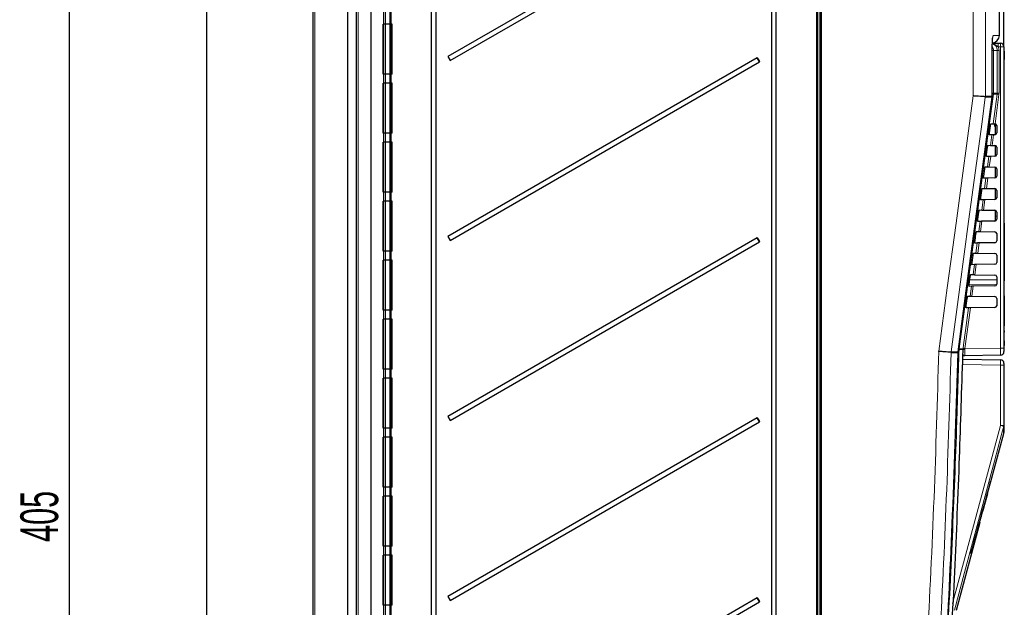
# Model space of a CAD drawing. Header units: millimetres. Extents: x 5 to 418, y 2 to 292.
# Tile 50 of 53: x 183 to 274, y 165 to 219. Entities that reach past the tile are written whole.
import ezdxf

# ---------------------------------------------------------------- set-up
doc = ezdxf.new("R2010")
doc.units = ezdxf.units.MM
doc.layers.add('SLD-0', color=7, linetype='Continuous')
doc.styles.add('SLDTEXTSTYLE1', font='TXT', dxfattribs={"width": 0.605})
doc.dimstyles.new('SLDDIMSTYLE1', dxfattribs={"dimtxt": 3.5, "dimasz": 3.302, "dimexe": 0, "dimexo": 0.0625, "dimgap": 0.875, "dimtad": 1, "dimlfac": 3, "dimrnd": 1e-09, "dimzin": 12, "dimdsep": 46, "dimtxsty": 'SLDTEXTSTYLE1', "dimsah": 1, "dimcen": 0.09, "dimadec": 0, "dimazin": 3, "dimtfac": 1, "dimtofl": 0, "dimtmove": 0, "dimatfit": 3, "dimfxl": 1, "dimfrac": 2, "dimtolj": 1, "dimtzin": 12, "dimarcsym": 0})

# ---------------------------------------------------------------- blocks, each defined once
blk = doc.blocks.new('_D_1')
at = {"layer": 'SLD-0', "color": 7}
for p, q in [((199.915, 242.454), (186.149, 242.454)), ((187.149, 242.454), (187.149, 107.454)), ((199.915, 107.454), (186.149, 107.454))]:
    blk.add_line(p, q, dxfattribs=at)
for points in [[(187.149, 242.454), (186.641, 239.152), (187.657, 239.152)], [(187.149, 107.454), (187.657, 110.756), (186.641, 110.756)]]:
    blk.add_solid(points, dxfattribs=at)
at = {"layer": 'SLD-0', "color": 7, "insert": (182.637, 170.943), "char_height": 3.5, "attachment_point": 1, "rotation": 90, "style": 'SLDTEXTSTYLE1'}
blk.add_mtext('405', dxfattribs=at)
blk = doc.blocks.new('_D_3')
at = {"layer": 'SLD-0', "color": 7}
for p, q in [((213.748, 251.287), (213.748, 260.268)), ((273.715, 216.787), (273.715, 260.268)), ((213.748, 259.268), (273.715, 259.268))]:
    blk.add_line(p, q, dxfattribs=at)
for points in [[(213.748, 259.268), (217.05, 258.76), (217.05, 259.776)], [(273.715, 259.268), (270.413, 259.776), (270.413, 258.76)]]:
    blk.add_solid(points, dxfattribs=at)
at = {"layer": 'SLD-0', "color": 7, "insert": (237.716, 263.78), "char_height": 3.5, "attachment_point": 1, "style": 'SLDTEXTSTYLE1'}
blk.add_mtext('179,9', dxfattribs=at)
blk = doc.blocks.new('_D_4')
at = {"layer": 'SLD-0', "color": 7}
for p, q in [((199.915, 242.454), (199.915, 273.954)), ((273.715, 216.787), (273.715, 273.954)), ((199.915, 272.954), (273.715, 272.954))]:
    blk.add_line(p, q, dxfattribs=at)
for centre, start, end in [((236.17, 275.639), 153.43495, 206.56505), ((237.459, 275.639), 333.43495, 26.56505)]:
    blk.add_arc(centre, 6.006, start, end, dxfattribs=at)
for points in [[(199.915, 272.954), (203.217, 272.446), (203.217, 273.462)], [(273.715, 272.954), (270.413, 273.462), (270.413, 272.446)]]:
    blk.add_solid(points, dxfattribs=at)
at = {"layer": 'SLD-0', "color": 7, "insert": (230.799, 277.465), "char_height": 3.5, "attachment_point": 1, "style": 'SLDTEXTSTYLE1'}
blk.add_mtext('221,4', dxfattribs=at)

msp = doc.modelspace()

# ---------------------------------------------------------------- linework, layer by layer
at = {"color": 7, "linetype": 'Continuous', "lineweight": 25}
for p, q in [((213.7478, 81.287), (213.7478, 251.287)), ((215.0812, 251.287), (215.0812, 81.287)), ((216.4145, 251.287), (216.4145, 81.287)), ((212.9145, 244.9536), (212.9145, 87.6203)), ((216.9145, 88.773), (216.9145, 244.286)), ((256.7478, 112.3991), (256.7478, 243.8134)), ((273.2903, 217.831), (273.2903, 243.5405)), ((209.7478, 108.4536), (209.7478, 243.1203)), ((199.9145, 128.287), (199.9145, 242.4536)), ((256.4145, 239.4525), (256.4145, 112.6912)), ((220.6896, 237.9203), (220.6896, 92.287)), ((221.1305, 92.287), (221.1305, 237.9203)), ((252.1896, 237.9203), (252.1896, 113.0536)), ((252.6305, 113.0536), (252.6305, 237.9203)), ((250.8732, 232.4321), (222.2303, 215.8952)), ((222.4469, 215.5199), (251.0898, 232.0569)), ((273.1878, 217.1203), (273.3812, 217.1203)), ((272.6284, 216.4868), (272.6297, 216.4868)), ((272.6297, 212.2102), (272.6297, 216.4868)), ((273.7145, 216.787), (273.7145, 188.8975)), ((273.7478, 216.3857), (273.7145, 216.3857)), ((273.7478, 216.3857), (273.7478, 216.019)), ((222.2303, 215.8952), (222.4469, 215.5199)), ((250.8732, 215.7655), (222.2303, 199.2285)), ((222.4469, 198.8532), (251.0898, 215.3902)), ((251.0898, 215.3902), (250.8732, 215.7655)), ((273.7478, 216.019), (273.7145, 216.019)), ((273.7478, 215.9857), (273.7145, 215.9857)), ((273.7478, 215.619), (273.7145, 215.619)), ((273.7478, 215.6174), (273.7145, 215.6174)), ((273.7478, 215.6128), (273.7145, 215.6128)), ((273.7478, 215.9857), (273.7478, 216.019)), ((273.7478, 215.9857), (273.7478, 215.619)), ((272.3769, 208.8203), (272.4663, 209.487)), ((272.4987, 209.6632), (272.7252, 209.6593)), ((272.8395, 209.448), (272.9145, 209.448)), ((272.8478, 209.6571), (272.8478, 209.6205)), ((272.8478, 209.6205), (272.8478, 209.5842)), ((272.8478, 209.6205), (272.9145, 209.6205)), ((272.8478, 209.5842), (272.9145, 209.5842)), ((272.8478, 209.5842), (272.8478, 209.5586)), ((272.8478, 209.5586), (272.9145, 209.5586)), ((272.8478, 209.4507), (272.9145, 209.4507)), ((272.8478, 209.4507), (272.8478, 209.4506)), ((272.8841, 209.6565), (272.89, 209.6563)), ((272.9145, 209.6531), (272.9145, 208.6541)), ((273.0478, 209.4899), (273.0478, 208.8174)), ((272.5895, 208.6456), (272.3619, 208.6417)), ((272.7433, 208.6483), (272.755, 208.6485)), ((272.8841, 208.6508), (272.755, 208.6485)), ((272.1087, 206.8203), (272.1981, 207.487)), ((272.2314, 207.6679), (272.458, 207.6639)), ((272.6227, 207.6611), (272.6111, 207.6613)), ((272.6227, 207.6611), (272.8841, 207.6565)), ((272.9145, 207.6531), (272.9145, 206.6541)), ((273.0478, 207.4899), (273.0478, 206.8174)), ((272.3209, 206.6409), (272.0933, 206.637)), ((272.4748, 206.6436), (272.4865, 206.6438)), ((272.8841, 206.6508), (272.4865, 206.6438)), ((271.8406, 204.8203), (271.9299, 205.487)), ((271.9641, 205.6725), (272.1907, 205.6686)), ((272.3554, 205.6657), (272.3438, 205.6659)), ((272.3554, 205.6657), (272.8841, 205.6565)), ((272.9145, 205.6531), (272.9145, 204.6541)), ((273.0478, 205.4899), (273.0478, 204.8174)), ((272.0524, 204.6363), (271.8247, 204.6323)), ((272.2063, 204.6389), (272.2179, 204.6391)), ((272.8841, 204.6508), (272.2179, 204.6391)), ((271.5724, 202.8203), (271.6618, 203.487)), ((271.6968, 203.6772), (271.9234, 203.6733)), ((272.0882, 203.6704), (272.0766, 203.6706)), ((272.0882, 203.6704), (272.8841, 203.6565)), ((272.9145, 203.6531), (272.9145, 202.6541)), ((273.0478, 203.4899), (273.0478, 202.8174)), ((271.7839, 202.6316), (271.5562, 202.6276)), ((271.9377, 202.6343), (271.9494, 202.6345)), ((272.8841, 202.6508), (271.9494, 202.6345)), ((271.4295, 201.6819), (271.6561, 201.6779)), ((271.8209, 201.675), (271.8093, 201.6753)), ((271.8209, 201.675), (272.8841, 201.6565)), ((272.9145, 201.6531), (272.9145, 201.1203)), ((271.5153, 200.6269), (271.2876, 200.6229)), ((271.3042, 200.8203), (271.3936, 201.487)), ((271.6692, 200.6296), (271.6809, 200.6298)), ((272.8841, 200.6508), (271.6809, 200.6298)), ((272.9145, 201.1203), (272.9145, 200.6541)), ((273.0478, 201.4899), (273.0478, 200.8174)), ((271.1622, 199.6865), (271.3888, 199.6826)), ((271.5536, 199.6797), (271.542, 199.6799)), ((271.5536, 199.6797), (272.8841, 199.6565)), ((273.7478, 200.4536), (273.7145, 200.4536)), ((273.7478, 200.4536), (273.7478, 200.1203)), ((273.7478, 200.1203), (273.7478, 195.4536)), ((222.2303, 199.2285), (222.4469, 198.8532)), ((250.8732, 199.0988), (222.2303, 182.5619)), ((251.0898, 198.7235), (250.8732, 199.0988)), ((271.036, 198.8203), (271.1254, 199.487)), ((273.0478, 199.4899), (273.0478, 198.8174)), ((222.4469, 182.1866), (251.0898, 198.7235)), ((271.2468, 198.6222), (271.0191, 198.6182)), ((271.4007, 198.6249), (271.4123, 198.6251)), ((272.8841, 198.6508), (271.4123, 198.6251)), ((270.7678, 196.8203), (270.8572, 197.487)), ((270.8949, 197.6912), (271.1215, 197.6873)), ((271.2863, 197.6844), (271.2747, 197.6846)), ((271.2863, 197.6844), (272.8841, 197.6565)), ((273.0478, 197.4899), (273.0478, 196.8174)), ((270.9782, 196.6175), (270.7505, 196.6135)), ((271.1321, 196.6202), (271.1438, 196.6204)), ((272.8841, 196.6508), (271.1438, 196.6204)), ((270.4996, 194.8203), (270.589, 195.487)), ((273.0478, 195.225), (270.5481, 195.1814)), ((270.6276, 195.6959), (270.8543, 195.6919)), ((271.019, 195.689), (271.0074, 195.6892)), ((271.019, 195.689), (272.8841, 195.6565)), ((273.0478, 195.4899), (273.0478, 194.8174)), ((273.7478, 195.1203), (273.7145, 195.1203)), ((273.7478, 195.4536), (273.7478, 195.1203)), ((270.7097, 194.6128), (270.4819, 194.6088)), ((272.8841, 194.6508), (270.8752, 194.6157)), ((270.2315, 192.8203), (270.3209, 193.487)), ((270.3602, 193.7005), (270.587, 193.6966)), ((270.7517, 193.6937), (272.8841, 193.6565)), ((273.0478, 193.4899), (273.0478, 192.8174)), ((273.7478, 193.7203), (273.7145, 193.7203)), ((273.7478, 193.7203), (273.7478, 193.562)), ((273.7478, 193.562), (273.7478, 190.9639)), ((270.4412, 192.6081), (270.2134, 192.6042)), ((272.8841, 192.6508), (270.6067, 192.611)), ((273.7478, 190.4889), (273.7478, 190.9639)), ((273.7478, 190.4889), (273.7145, 190.4889)), ((273.7478, 190.3722), (273.7145, 190.3722)), ((273.7478, 189.6389), (273.7145, 189.6389)), ((273.7478, 190.4889), (273.7478, 190.3722)), ((273.7478, 189.6389), (273.7478, 190.3722)), ((273.7478, 189.6295), (273.7145, 189.6295)), ((273.7478, 189.1203), (273.7145, 189.1203)), ((273.7145, 188.8975), (273.7145, 188.5642)), ((273.7478, 189.5712), (273.7478, 189.4536)), ((273.7478, 189.4536), (273.7478, 189.1203)), ((269.47, 188.5347), (269.4643, 188.4634)), ((269.47, 188.5347), (269.4713, 188.5346)), ((269.8996, 187.8697), (273.387, 187.8089)), ((273.387, 188.2309), (270.0983, 188.1735)), ((273.7145, 187.4756), (273.7145, 187.3089)), ((273.7145, 187.3089), (273.7145, 181.7339)), ((222.2303, 182.5619), (222.4469, 182.1866)), ((250.8732, 182.4321), (222.2303, 165.8952)), ((251.0898, 182.0569), (250.8732, 182.4321)), ((222.4469, 165.5199), (251.0898, 182.0569)), ((272.5082, 176.5225), (273.7033, 180.9828)), ((272.2016, 175.4114), (272.4969, 176.5225)), ((272.5082, 176.5225), (272.4779, 176.5225)), ((271.7982, 173.873), (272.2105, 175.4114)), ((272.1756, 175.4114), (272.2033, 175.4114)), ((272.2033, 175.4114), (272.2105, 175.4114)), ((271.7564, 173.873), (271.7878, 173.873)), ((271.7982, 173.873), (271.7878, 173.873)), ((269.3231, 164.6359), (271.5005, 172.7618)), ((271.4532, 172.7618), (271.4873, 172.7618)), ((271.4873, 172.7618), (271.5005, 172.7618)), ((271.5135, 172.9829), (271.5499, 172.9829)), ((270.6587, 169.8559), (270.6998, 169.8559)), ((222.2303, 165.8952), (222.4469, 165.5199)), ((250.8732, 165.7655), (222.2303, 149.2285)), ((222.4469, 148.8532), (251.0898, 165.3902)), ((251.0898, 165.3902), (250.8732, 165.7655))]:
    msp.add_line(p, q, dxfattribs=at)
at = {"color": 7, "linetype": 'Continuous', "lineweight": 18}
for p, q in [((213.9116, 251.287), (213.9116, 81.287)), ((216.2508, 81.287), (216.2508, 251.287)), ((216.8478, 88.5177), (216.8478, 244.287)), ((216.9824, 244.286), (216.9824, 88.773)), ((256.4824, 243.8205), (256.4824, 113.314)), ((256.68, 113.3139), (256.68, 243.8205)), ((256.8157, 243.8134), (256.8157, 112.3991)), ((270.8522, 212.2433), (270.8522, 243.5635)), ((271.9937, 243.5635), (271.9937, 212.2101)), ((209.9116, 243.1203), (209.9116, 108.4536)), ((256.349, 112.6912), (256.349, 239.4525)), ((272.6284, 212.2102), (272.6284, 216.4868)), ((272.7389, 216.4536), (272.6297, 216.4536)), ((272.7389, 216.4536), (272.7389, 212.498)), ((273.0996, 216.4536), (272.7389, 216.4536)), ((273.0996, 212.498), (273.0996, 216.4536)), ((273.2632, 216.4536), (273.0996, 216.4536)), ((273.387, 216.787), (273.1936, 216.787)), ((273.2632, 216.4536), (273.2632, 212.498)), ((273.387, 188.8975), (273.387, 216.787)), ((273.387, 216.787), (273.7145, 216.787)), ((272.7389, 212.498), (272.6297, 212.498)), ((272.7389, 212.498), (273.0996, 212.498)), ((273.0937, 212.4096), (273.0996, 212.498)), ((273.2632, 212.498), (273.0996, 212.498)), ((273.2632, 212.498), (273.2559, 212.3875)), ((272.6225, 212.1219), (272.6238, 212.1219)), ((272.6284, 212.2102), (272.6297, 212.2102)), ((272.7252, 209.6593), (273.0937, 212.4096)), ((273.0937, 212.4096), (272.733, 212.4096)), ((273.2559, 212.3875), (272.89, 209.6563)), ((272.458, 207.6639), (272.5895, 208.6456)), ((272.755, 208.6485), (272.6227, 207.6611)), ((272.1907, 205.6686), (272.3209, 206.6409)), ((272.4865, 206.6438), (272.3554, 205.6657)), ((271.9234, 203.6733), (272.0524, 204.6363)), ((272.2179, 204.6391), (272.0882, 203.6704)), ((271.6561, 201.6779), (271.7839, 202.6316)), ((271.9494, 202.6345), (271.8209, 201.675)), ((271.3888, 199.6826), (271.5153, 200.6269)), ((271.6809, 200.6298), (271.5536, 199.6797)), ((272.9145, 201.1203), (273.0478, 201.1203)), ((273.7478, 200.1203), (273.7145, 200.1203)), ((271.1215, 197.6873), (271.2468, 198.6222)), ((271.4123, 198.6251), (271.2863, 197.6844)), ((270.8543, 195.6919), (270.9782, 196.6175)), ((271.1438, 196.6204), (271.019, 195.689)), ((273.7478, 195.4536), (273.7145, 195.4536)), ((270.495, 194.7838), (273.0478, 194.8192)), ((270.587, 193.6966), (270.7097, 194.6128)), ((270.8752, 194.6157), (270.7517, 193.6937)), ((273.7478, 193.562), (273.7145, 193.562)), ((270.6067, 192.611), (270.1016, 188.8402)), ((273.7478, 190.9639), (273.7145, 190.9639)), ((269.5564, 188.7517), (269.5621, 188.8219)), ((269.9285, 188.7517), (269.5564, 188.7517)), ((269.5621, 188.8219), (269.934, 188.8219)), ((269.9285, 188.7517), (269.934, 188.8219)), ((269.934, 188.8219), (269.9394, 188.8623)), ((270.0961, 188.8079), (270.0918, 188.7657)), ((270.1016, 188.8402), (270.0961, 188.8079)), ((270.1016, 188.8402), (273.387, 188.8975)), ((273.7145, 188.8975), (273.387, 188.8975)), ((273.7478, 189.4536), (273.7145, 189.4536)), ((268.8211, 188.4634), (268.822, 188.4992)), ((268.8268, 188.5347), (268.823, 188.4991)), ((273.387, 187.3089), (269.8828, 187.3701)), ((273.387, 181.7339), (273.387, 187.3089)), ((273.7145, 187.3089), (273.387, 187.3089)), ((273.387, 181.7339), (273.7145, 181.7339))]:
    msp.add_line(p, q, dxfattribs=at)
at = {"color": 7, "linetype": 'Continuous'}
for p, q in [((216.2312, 214.2536), (216.2312, 218.8836)), ((217.0645, 218.8836), (216.2312, 218.8836)), ((217.0645, 214.2536), (217.0645, 218.8836)), ((217.0645, 214.2536), (216.2312, 214.2536)), ((216.2312, 208.7903), (216.2312, 213.4203)), ((217.0645, 213.4203), (216.2312, 213.4203)), ((217.0645, 208.7903), (217.0645, 213.4203)), ((217.0645, 208.7903), (216.2312, 208.7903)), ((216.2312, 203.327), (216.2312, 207.957)), ((217.0645, 207.957), (216.2312, 207.957)), ((217.0645, 203.327), (217.0645, 207.957)), ((217.0645, 203.327), (216.2312, 203.327)), ((216.2312, 197.8636), (216.2312, 202.4936)), ((217.0645, 202.4936), (216.2312, 202.4936)), ((217.0645, 197.8636), (217.0645, 202.4936)), ((217.0645, 197.8636), (216.2312, 197.8636)), ((216.2312, 192.4003), (216.2312, 197.0303)), ((217.0645, 197.0303), (216.2312, 197.0303)), ((217.0645, 192.4003), (217.0645, 197.0303)), ((217.0645, 192.4003), (216.2312, 192.4003)), ((216.2312, 186.937), (216.2312, 191.567)), ((217.0645, 191.567), (216.2312, 191.567)), ((217.0645, 186.937), (217.0645, 191.567)), ((217.0645, 186.937), (216.2312, 186.937)), ((216.2312, 181.4736), (216.2312, 186.1036)), ((217.0645, 186.1036), (216.2312, 186.1036)), ((217.0645, 181.4736), (217.0645, 186.1036)), ((217.0645, 181.4736), (216.2312, 181.4736)), ((216.2312, 176.0103), (216.2312, 180.6403)), ((217.0645, 180.6403), (216.2312, 180.6403)), ((217.0645, 176.0103), (217.0645, 180.6403)), ((217.0645, 176.0103), (216.2312, 176.0103)), ((216.2312, 170.547), (216.2312, 175.177)), ((217.0645, 175.177), (216.2312, 175.177)), ((217.0645, 170.547), (217.0645, 175.177)), ((217.0645, 170.547), (216.2312, 170.547)), ((216.2312, 165.0836), (216.2312, 169.7136)), ((217.0645, 169.7136), (216.2312, 169.7136)), ((217.0645, 165.0836), (217.0645, 169.7136)), ((217.0645, 165.0836), (216.2312, 165.0836))]:
    msp.add_line(p, q, dxfattribs=at)
at = {"color": 7, "linetype": 'Continuous', "lineweight": 18, "flags": 128}
for points in [[(272.7099, 217.8214), (272.6974, 217.6927), (272.6682, 217.5891)], [(267.6825, 188.5913), (268.4711, 194.4753), (269.2747, 200.4718), (270.8522, 212.2433)], [(271.9879, 212.122), (271.6838, 209.8532), (270.4441, 200.6026), (269.6331, 194.5509), (269.6023, 194.3211), (268.8268, 188.5347)], [(269.47, 188.5347), (269.6466, 189.8563), (270.3531, 195.1426), (271.4878, 203.6323), (272.2637, 209.4369), (272.6225, 212.1219)], [(272.733, 212.4096), (272.5554, 211.0882), (271.8449, 205.8025), (269.5621, 188.8219)], [(269.9394, 188.8623), (269.9836, 189.1927), (270.1607, 190.5142), (270.4412, 192.6081)], [(269.5076, 188.7534), (269.5383, 188.7524), (269.5564, 188.7517)], [(269.5168, 188.8295), (269.5443, 188.8252), (269.5621, 188.8219)], [(268.9599, 165.232), (271.111, 173.2499), (273.387, 181.7339)], [(273.703, 181.6477), (273.5302, 181.0038), (272.8393, 178.4282), (270.0754, 168.1259), (269.1391, 164.6359)]]:
    msp.add_lwpolyline(points, dxfattribs=at)
at = {"color": 7, "linetype": 'Continuous', "lineweight": 25, "flags": 128}
msp.add_lwpolyline([(269.4713, 188.5346), (270.1641, 193.7187), (272.6238, 212.1219)], dxfattribs=at)
at = {"color": 7, "linetype": 'Continuous', "lineweight": 25}
for centre, radius, start, end in [((272.624, 217.8315), 0.6667, 271.000003, 0.36625), ((273.3812, 216.787), 0.3333, 0, 90), ((266.9695, 224.8056), 18.4612, 209.319609, 210.664467), ((271.963, 212.2102), 0.6667, 352.387213, 360), ((272.8812, 208.8174), 0.1667, 271, 0), ((272.8812, 209.4899), 0.1667, 0, 86.968828), ((272.8812, 207.4899), 0.1667, 0, 89), ((272.8812, 206.8174), 0.1667, 271, 0), ((272.8812, 205.4899), 0.1667, 0, 89), ((272.8812, 204.8174), 0.1667, 271, 0), ((272.8812, 203.4899), 0.1667, 0, 89), ((272.8812, 202.8174), 0.1667, 271, 0), ((272.8812, 201.4899), 0.1667, 0, 89), ((272.8812, 200.8174), 0.1667, 271, 0), ((266.9695, 208.1389), 18.4612, 209.319609, 210.664467), ((272.8812, 199.4899), 0.1667, 0, 89), ((272.8812, 198.8174), 0.1667, 271, 0), ((272.8812, 197.4899), 0.1667, 0, 89), ((272.8812, 196.8174), 0.1667, 271, 0), ((272.8812, 195.4899), 0.1667, 0, 89), ((272.8812, 194.8174), 0.1667, 271, 0), ((272.8812, 193.4899), 0.1667, 0, 89), ((272.8812, 192.8174), 0.1667, 271, 0), ((273.3812, 188.5642), 0.3333, 271, 0), ((273.3812, 187.4756), 0.3333, 0, 89), ((266.9695, 191.4723), 18.4612, 209.319609, 210.664467), ((266.9695, 174.8056), 18.4612, 209.319609, 210.664467)]:
    msp.add_arc(centre, radius, start, end, dxfattribs=at)
at = {"color": 7, "linetype": 'Continuous', "lineweight": 18}
for centre, radius, start, end in [((268.4143, 216.8703), 4.78, 359.001369, 2.998326), ((268.6077, 216.8703), 4.78, 359.001369, 2.998326), ((272.0714, 216.4537), 0.6675, 359.996904, 31.182656), ((272.0712, 212.498), 0.6677, 352.391247, 0.000043), ((271.9604, 212.2102), 0.668, 352.408892, 0.000083), ((272.292, 209.928), 2.5205, 79.921822, 82.299464), ((275.7324, 231.1667), 18.9417, 261.992152, 262.487305), ((270.0444, 188.3589), 0.4096, 83.360958, 106.441355), ((269.9321, 187.8588), 0.9631, 80.199666, 89.887917), ((272.5809, 207.639), 18.9616, 261.99229, 262.486916), ((269.8463, 188.3166), 0.1499, 297.766201, 327.942017), ((268.4221, 162.9288), 19.4495, 74.245502, 75.210382), ((273.3864, 181.7339), 0.3281, 344.751835, 359.998279)]:
    msp.add_arc(centre, radius, start, end, dxfattribs=at)
for centre, major_axis, ratio, start_param, end_param in [((273.3812, 188.8976), (-0.0058, 0.6667), 0.0087242, 3.1416688, 4.7121605), ((273.3812, 187.3089), (0.0058, 0.5), 0.0116328, 4.7126259, 6.2831176)]:
    msp.add_ellipse(centre, major_axis=major_axis, ratio=ratio, start_param=start_param, end_param=end_param, dxfattribs=at)
at = {"color": 7, "linetype": 'Continuous', "lineweight": 25}
for centre, major_axis, ratio, start_param, end_param in [((-26.2855, 11839.1449), (0, 12199.5212), 0.0834692, 3.4375045, 3.4393727), ((-26.2855, 11204.0582), (0, 11568.4016), 0.0854681, 3.4478278, 3.4482687), ((-26.2855, 12042.3633), (0, 12407.6095), 0.0823932, 3.4363486, 3.4371537)]:
    msp.add_ellipse(centre, major_axis=major_axis, ratio=ratio, start_param=start_param, end_param=end_param, dxfattribs=at)
at = {"color": 7, "linetype": 'Continuous', "lineweight": 18}
for points, knots in [([(272.7099, 217.8214), (272.704, 217.8148), (272.6893, 217.7983), (272.6666, 217.6382), (272.6456, 217.3363), (272.6312, 216.9366), (272.6293, 216.6367), (272.6284, 216.4868)], [0, 0, 0, 0, 0.1412667, 0.3563819, 0.5711623, 0.7856219, 1, 1, 1, 1]), ([(273.0996, 216.4536), (273.0922, 216.5287), (273.0776, 216.6787), (272.962, 216.8761), (272.8116, 217.0199), (272.6899, 217.0617), (272.6393, 217.0791)], [0, 0, 0, 0, 0.26934742, 0.53872928, 0.80832803, 1, 1, 1, 1]), ([(273.1936, 216.787), (273.151, 216.8132), (273.0407, 216.8813), (272.8739, 217.0102), (272.7194, 217.0609), (272.6395, 217.087)], [0, 0, 0, 0, 0.2329604, 0.6039763, 1, 1, 1, 1]), ([(272.7099, 217.8214), (272.8471, 217.8238), (273.1217, 217.8285), (273.2881, 217.8314), (273.2706, 217.8311), (273.2658, 217.831)], [0, 0, 0, 0, 0.42032474, 0.84089486, 1, 1, 1, 1]), ([(273.1936, 216.787), (273.2015, 216.7678), (273.2452, 216.6624), (273.2551, 216.5476), (273.2632, 216.4536)], [0, 0, 0, 0, 0.181685, 1, 1, 1, 1]), ([(272.6225, 212.1219), (272.538, 212.1219), (272.3536, 212.122), (272.1164, 212.122), (271.9879, 212.122)], [0, 0, 0, 0, 0.458552, 1, 1, 1, 1]), ([(271.9937, 212.2101), (272.1222, 212.2101), (272.3595, 212.2101), (272.5438, 212.2102), (272.6284, 212.2102)], [0, 0, 0, 0, 0.5414736, 1, 1, 1, 1]), ([(269.5564, 188.7517), (269.544, 188.3075), (269.482, 186.0861), (269.1875, 176.7571), (268.6129, 163.4472), (267.8785, 151.9276), (267.5965, 147.5051)], [0, 0, 0, 0, 0.03228756, 0.16143818, 0.67806661, 1, 1, 1, 1]), ([(270.0918, 188.7657), (270.0897, 188.6922), (270.0854, 188.545), (270.0844, 188.3595), (270.0876, 188.2283), (270.0931, 188.1777), (270.0972, 188.1744), (270.0983, 188.1735)], [0, 0, 0, 0, 0.2308041, 0.461566, 0.6921519, 0.9228561, 1, 1, 1, 1]), ([(259.7873, 88.9379), (260.5553, 94.9396), (261.902, 105.4637), (263.492, 120.5499), (264.7414, 134.1693), (265.7871, 147.8048), (266.6278, 161.4214), (267.281, 175.0174), (267.5487, 184.0666), (267.6825, 188.5913)], [0, 0, 0, 0, 0.1814894, 0.3182486, 0.4550077, 0.5917253, 0.7284429, 0.8642214, 1, 1, 1, 1]), ([(268.8211, 188.4634), (268.6873, 183.9496), (268.4196, 174.9219), (267.7665, 161.3418), (266.9258, 147.7245), (265.8788, 134.0721), (264.6278, 120.4357), (263.0359, 105.3307), (261.6875, 94.7934), (260.9186, 88.7843)], [0, 0, 0, 0, 0.1354201, 0.2708403, 0.4076924, 0.5445446, 0.6814383, 0.818332, 1, 1, 1, 1]), ([(269.4643, 188.4634), (269.3787, 188.4634), (269.1922, 188.4634), (268.9514, 188.4634), (268.8211, 188.4634)], [0, 0, 0, 0, 0.4590772, 1, 1, 1, 1]), ([(268.8268, 188.5347), (268.9571, 188.5347), (269.1979, 188.5347), (269.3843, 188.5347), (269.47, 188.5347)], [0, 0, 0, 0, 0.5408011, 1, 1, 1, 1]), ([(269.9226, 188.2701), (269.9247, 188.2714), (269.9328, 188.2766), (269.956, 188.254), (269.9733, 188.237)], [0, 0, 0, 0, 0.2492605, 1, 1, 1, 1]), ([(269.9733, 188.237), (269.9919, 188.22), (270.0267, 188.1882), (270.0692, 188.1749), (270.0919, 188.1735), (270.0967, 188.1735), (270.098, 188.1735), (270.0983, 188.1735)], [0, 0, 0, 0, 0.4756077, 0.8917214, 0.9704577, 0.9926212, 1, 1, 1, 1])]:
    msp.add_open_spline(points, degree=3, knots=knots, dxfattribs=at)
at = {"color": 7, "linetype": 'Continuous', "lineweight": 25}
for points, knots in [([(272.6299, 216.4866), (272.6304, 216.5982), (272.6313, 216.8306), (272.6402, 217.1554), (272.6537, 217.4183), (272.6658, 217.5704), (272.676, 217.6373), (272.6746, 217.6309), (272.6744, 217.6296)], [0, 0, 0, 0, 0.2065633, 0.4303375, 0.6519106, 0.8362184, 0.9673085, 1, 1, 1, 1]), ([(272.6404, 217.1203), (272.6594, 217.1203), (272.7403, 217.1203), (272.9232, 217.1203), (273.1031, 217.1203), (273.1878, 217.1203)], [0, 0, 0, 0, 0.1394955, 0.594852, 1, 1, 1, 1]), ([(271.9871, 212.1664), (271.9624, 212.1681), (271.9089, 212.172), (271.6901, 212.187), (271.3725, 212.2084), (271.077, 212.2283), (270.9013, 212.24), (270.8558, 212.243), (270.8522, 212.2433)], [0, 0, 0, 0, 0.2028755, 0.4405312, 0.6784807, 0.916947, 0.9934265, 1, 1, 1, 1]), ([(271.9871, 212.1664), (271.9894, 212.1801), (271.9918, 212.1947), (271.9936, 212.2093), (271.9937, 212.2101)], [0, 0, 0, 0, 0.94558801, 1, 1, 1, 1]), ([(271.9879, 212.122), (271.9879, 212.1228), (271.9881, 212.1375), (271.9876, 212.1523), (271.9871, 212.1664)], [0, 0, 0, 0, 0.0537687, 1, 1, 1, 1]), ([(272.3619, 208.6417), (272.3615, 208.642), (272.3603, 208.643), (272.36, 208.6575), (272.3623, 208.693), (272.3672, 208.7427), (272.3726, 208.7878), (272.3761, 208.8139), (272.3769, 208.8203)], [0, 0, 0, 0, 0.0819832, 0.2941466, 0.5056511, 0.7175519, 0.931033, 1, 1, 1, 1]), ([(272.4663, 209.487), (272.4674, 209.4948), (272.4711, 209.5225), (272.4781, 209.5689), (272.4865, 209.6177), (272.4935, 209.6513), (272.4972, 209.6626), (272.4985, 209.6631), (272.4987, 209.6632)], [0, 0, 0, 0, 0.0850535, 0.30199052, 0.51961151, 0.73676938, 0.95223374, 1, 1, 1, 1]), ([(272.7252, 209.6593), (272.7277, 209.6592), (272.7326, 209.6591), (272.7629, 209.6586), (272.8063, 209.6578), (272.8496, 209.6571), (272.8762, 209.6566), (272.8841, 209.6565)], [0, 0, 0, 0, 0.225254, 0.4504807, 0.6764687, 0.9039241, 1, 1, 1, 1]), ([(272.8478, 209.5523), (272.8478, 209.5474), (272.8478, 209.5275), (272.8478, 209.4961), (272.8478, 209.4635), (272.8478, 209.455), (272.8478, 209.4507)], [0, 0, 0, 0, 0.1133479, 0.4582864, 0.7292816, 1, 1, 1, 1]), ([(272.755, 208.6485), (272.7359, 208.6482), (272.6978, 208.6475), (272.6474, 208.6466), (272.61, 208.646), (272.5925, 208.6457), (272.5902, 208.6456), (272.5895, 208.6456)], [0, 0, 0, 0, 0.2249122, 0.4498651, 0.6736204, 0.8949376, 1, 1, 1, 1]), ([(272.1981, 207.487), (272.1993, 207.4953), (272.2032, 207.5241), (272.2104, 207.572), (272.219, 207.6218), (272.2262, 207.656), (272.2299, 207.6673), (272.2312, 207.6678), (272.2314, 207.6679)], [0, 0, 0, 0, 0.08853685, 0.30549419, 0.52312074, 0.74026227, 0.95569578, 1, 1, 1, 1]), ([(272.458, 207.6639), (272.4604, 207.6639), (272.4653, 207.6638), (272.4956, 207.6633), (272.539, 207.6625), (272.5842, 207.6617), (272.6128, 207.6612), (272.6227, 207.6611)], [0, 0, 0, 0, 0.2200079, 0.4399891, 0.6607138, 0.8828719, 1, 1, 1, 1]), ([(272.0933, 206.637), (272.093, 206.6373), (272.0917, 206.6384), (272.0914, 206.6537), (272.0938, 206.6904), (272.0989, 206.7415), (272.1044, 206.7876), (272.1079, 206.8141), (272.1087, 206.8203)], [0, 0, 0, 0, 0.08535942, 0.29750523, 0.50900587, 0.7209231, 0.93443429, 1, 1, 1, 1]), ([(272.4865, 206.6438), (272.4674, 206.6435), (272.4292, 206.6428), (272.3789, 206.642), (272.3415, 206.6413), (272.3239, 206.641), (272.3217, 206.641), (272.3209, 206.6409)], [0, 0, 0, 0, 0.2249182, 0.4498771, 0.6736383, 0.8949613, 1, 1, 1, 1]), ([(271.9299, 205.487), (271.9312, 205.4958), (271.9352, 205.5257), (271.9427, 205.5751), (271.9515, 205.626), (271.9588, 205.6608), (271.9626, 205.672), (271.9639, 205.6725), (271.9641, 205.6725)], [0, 0, 0, 0, 0.0918409, 0.3088174, 0.5264491, 0.7435751, 0.9589796, 1, 1, 1, 1]), ([(272.1907, 205.6686), (272.1931, 205.6686), (272.198, 205.6685), (272.2283, 205.6679), (272.2718, 205.6672), (272.317, 205.6664), (272.3456, 205.6659), (272.3554, 205.6657)], [0, 0, 0, 0, 0.2200138, 0.4400009, 0.6607316, 0.8828958, 1, 1, 1, 1]), ([(271.8247, 204.6323), (271.8244, 204.6326), (271.8231, 204.6339), (271.8228, 204.6499), (271.8253, 204.6877), (271.8305, 204.7404), (271.8362, 204.7873), (271.8397, 204.8142), (271.8406, 204.8203)], [0, 0, 0, 0, 0.0885636, 0.3006931, 0.5121907, 0.724124, 0.9376639, 1, 1, 1, 1]), ([(272.2179, 204.6391), (272.1989, 204.6388), (272.1607, 204.6381), (272.1103, 204.6373), (272.073, 204.6366), (272.0554, 204.6363), (272.0531, 204.6363), (272.0524, 204.6363)], [0, 0, 0, 0, 0.2249241, 0.449889, 0.6736562, 0.8949851, 1, 1, 1, 1]), ([(271.6618, 203.487), (271.663, 203.4964), (271.6673, 203.5273), (271.675, 203.5781), (271.6839, 203.6301), (271.6915, 203.6656), (271.6953, 203.6767), (271.6966, 203.6771), (271.6968, 203.6772)], [0, 0, 0, 0, 0.09497923, 0.31197387, 0.5296104, 0.74672165, 0.96209856, 1, 1, 1, 1]), ([(271.9234, 203.6733), (271.9258, 203.6732), (271.9308, 203.6731), (271.961, 203.6726), (272.0045, 203.6718), (272.0497, 203.6711), (272.0783, 203.6706), (272.0882, 203.6704)], [0, 0, 0, 0, 0.2200197, 0.4400127, 0.6607494, 0.8829196, 1, 1, 1, 1]), ([(271.5562, 202.6276), (271.5558, 202.628), (271.5544, 202.6293), (271.5542, 202.6461), (271.5568, 202.6851), (271.5622, 202.7392), (271.568, 202.7871), (271.5716, 202.8144), (271.5724, 202.8203)], [0, 0, 0, 0, 0.0916086, 0.3037232, 0.5152183, 0.7271671, 0.9407346, 1, 1, 1, 1]), ([(271.9494, 202.6345), (271.9303, 202.6341), (271.8922, 202.6335), (271.8418, 202.6326), (271.8044, 202.6319), (271.7869, 202.6316), (271.7846, 202.6316), (271.7839, 202.6316)], [0, 0, 0, 0, 0.2249301, 0.449901, 0.6736741, 0.8950089, 1, 1, 1, 1]), ([(271.3936, 201.487), (271.3949, 201.4969), (271.3993, 201.5289), (271.4072, 201.5812), (271.4164, 201.6343), (271.4241, 201.6703), (271.428, 201.6814), (271.4293, 201.6818), (271.4295, 201.6819)], [0, 0, 0, 0, 0.097964, 0.3149759, 0.5326169, 0.7497141, 0.965065, 1, 1, 1, 1]), ([(271.6561, 201.6779), (271.6586, 201.6779), (271.6635, 201.6778), (271.6938, 201.6773), (271.7372, 201.6765), (271.7824, 201.6757), (271.811, 201.6752), (271.8209, 201.675)], [0, 0, 0, 0, 0.2200256, 0.4400245, 0.6607672, 0.8829435, 1, 1, 1, 1]), ([(271.2876, 200.6229), (271.2872, 200.6233), (271.2858, 200.6247), (271.2856, 200.6423), (271.2883, 200.6825), (271.2939, 200.7381), (271.2998, 200.7869), (271.3034, 200.8145), (271.3042, 200.8203)], [0, 0, 0, 0, 0.0945061, 0.3066068, 0.5181, 0.730064, 0.9436579, 1, 1, 1, 1]), ([(271.6809, 200.6298), (271.6618, 200.6294), (271.6236, 200.6288), (271.5733, 200.6279), (271.5359, 200.6272), (271.5183, 200.6269), (271.516, 200.6269), (271.5153, 200.6269)], [0, 0, 0, 0, 0.2249361, 0.4499129, 0.673692, 0.8950327, 1, 1, 1, 1]), ([(271.1254, 199.487), (271.1268, 199.4975), (271.1313, 199.5305), (271.1395, 199.5842), (271.1489, 199.6384), (271.1568, 199.675), (271.1607, 199.6861), (271.162, 199.6865), (271.1622, 199.6865)], [0, 0, 0, 0, 0.1008064, 0.3178345, 0.5354797, 0.7525636, 0.9678898, 1, 1, 1, 1]), ([(271.3888, 199.6826), (271.3913, 199.6825), (271.3962, 199.6825), (271.4265, 199.6819), (271.4699, 199.6812), (271.5151, 199.6804), (271.5437, 199.6799), (271.5536, 199.6797)], [0, 0, 0, 0, 0.2200315, 0.4400364, 0.6607851, 0.8829674, 1, 1, 1, 1]), ([(271.0191, 198.6182), (271.0186, 198.6187), (271.0172, 198.6202), (271.017, 198.6385), (271.0198, 198.6799), (271.0255, 198.7369), (271.0316, 198.7867), (271.0353, 198.8147), (271.036, 198.8203)], [0, 0, 0, 0, 0.09726656, 0.30935445, 0.52084616, 0.73282487, 0.94644412, 1, 1, 1, 1]), ([(271.4123, 198.6251), (271.3932, 198.6248), (271.3551, 198.6241), (271.3047, 198.6232), (271.2674, 198.6226), (271.2498, 198.6222), (271.2475, 198.6222), (271.2468, 198.6222)], [0, 0, 0, 0, 0.2249421, 0.449925, 0.67371, 0.8950566, 1, 1, 1, 1]), ([(270.8572, 197.487), (270.8587, 197.498), (270.8634, 197.5321), (270.8718, 197.5873), (270.8814, 197.6425), (270.8894, 197.6798), (270.8933, 197.6908), (270.8947, 197.6912), (270.8949, 197.6912)], [0, 0, 0, 0, 0.1035163, 0.3205598, 0.538209, 0.7552801, 0.970583, 1, 1, 1, 1]), ([(271.1215, 197.6873), (271.124, 197.6872), (271.1289, 197.6871), (271.1592, 197.6866), (271.2026, 197.6858), (271.2478, 197.6851), (271.2764, 197.6846), (271.2863, 197.6844)], [0, 0, 0, 0, 0.2200375, 0.4400482, 0.660803, 0.8829914, 1, 1, 1, 1]), ([(270.7505, 196.6135), (270.75, 196.614), (270.7485, 196.6156), (270.7484, 196.6346), (270.7513, 196.6772), (270.7572, 196.7358), (270.7633, 196.7865), (270.7671, 196.8148), (270.7678, 196.8203)], [0, 0, 0, 0, 0.0998996, 0.3119756, 0.5234662, 0.7354592, 0.9491028, 1, 1, 1, 1]), ([(271.1438, 196.6204), (271.1247, 196.6201), (271.0866, 196.6194), (271.0362, 196.6185), (270.9988, 196.6179), (270.9812, 196.6176), (270.979, 196.6175), (270.9782, 196.6175)], [0, 0, 0, 0, 0.2249481, 0.449937, 0.673728, 0.8950805, 1, 1, 1, 1]), ([(270.589, 195.487), (270.5906, 195.4985), (270.5954, 195.5337), (270.6041, 195.5903), (270.6139, 195.6467), (270.622, 195.6845), (270.626, 195.6955), (270.6274, 195.6958), (270.6276, 195.6959)], [0, 0, 0, 0, 0.1061028, 0.323161, 0.5408139, 0.7578729, 0.9731535, 1, 1, 1, 1]), ([(270.8543, 195.6919), (270.8567, 195.6919), (270.8616, 195.6918), (270.8919, 195.6913), (270.9354, 195.6905), (270.9806, 195.6897), (271.0092, 195.6892), (271.019, 195.689)], [0, 0, 0, 0, 0.2200434, 0.4400601, 0.6608209, 0.8830154, 1, 1, 1, 1]), ([(270.4819, 194.6088), (270.4814, 194.6094), (270.4799, 194.611), (270.4797, 194.6308), (270.4828, 194.6746), (270.4889, 194.7347), (270.4951, 194.7863), (270.4989, 194.815), (270.4996, 194.8203)], [0, 0, 0, 0, 0.1024138, 0.3144788, 0.5259687, 0.7379756, 0.9516424, 1, 1, 1, 1]), ([(270.8752, 194.6157), (270.8562, 194.6154), (270.818, 194.6147), (270.7677, 194.6138), (270.7303, 194.6132), (270.7127, 194.6129), (270.7104, 194.6128), (270.7097, 194.6128)], [0, 0, 0, 0, 0.2249541, 0.449949, 0.673746, 0.8951044, 1, 1, 1, 1]), ([(270.3209, 193.487), (270.3225, 193.4991), (270.3275, 193.5353), (270.3363, 193.5934), (270.3464, 193.6508), (270.3547, 193.6892), (270.3587, 193.7002), (270.3601, 193.7005), (270.3602, 193.7005)], [0, 0, 0, 0, 0.1085743, 0.3256464, 0.5433028, 0.7603502, 0.9756098, 1, 1, 1, 1]), ([(270.587, 193.6966), (270.5894, 193.6965), (270.5943, 193.6965), (270.6246, 193.6959), (270.6681, 193.6952), (270.7133, 193.6944), (270.7419, 193.6939), (270.7517, 193.6937)], [0, 0, 0, 0, 0.22004937, 0.44007205, 0.66083888, 0.88303949, 1, 1, 1, 1]), ([(270.2134, 192.6042), (270.2128, 192.6047), (270.2113, 192.6065), (270.2111, 192.627), (270.2143, 192.672), (270.2205, 192.7335), (270.2269, 192.7861), (270.2308, 192.8152), (270.2315, 192.8203)], [0, 0, 0, 0, 0.1048171, 0.3168719, 0.5283614, 0.7403818, 0.9540709, 1, 1, 1, 1]), ([(270.6067, 192.611), (270.5876, 192.6107), (270.5495, 192.61), (270.4991, 192.6091), (270.4617, 192.6085), (270.4442, 192.6082), (270.4419, 192.6081), (270.4412, 192.6081)], [0, 0, 0, 0, 0.2249602, 0.4499611, 0.6737641, 0.8951284, 1, 1, 1, 1]), ([(269.9226, 188.2701), (269.9227, 188.3383), (269.9229, 188.48), (269.9266, 188.6589), (269.9285, 188.7517)], [0, 0, 0, 0, 0.4810346, 1, 1, 1, 1]), ([(267.4809, 146.8734), (267.772, 151.3009), (268.3542, 160.1569), (269.0289, 174.0216), (269.3135, 183.4605), (269.4643, 188.4634)], [0, 0, 0, 0, 0.3196707, 0.6394063, 1, 1, 1, 1]), ([(268.822, 188.4992), (268.7976, 188.5013), (268.7489, 188.5056), (268.5185, 188.5243), (268.2014, 188.5499), (267.9067, 188.5734), (267.7316, 188.5874), (267.6865, 188.5909), (267.6825, 188.5913)], [0, 0, 0, 0, 0.2298925, 0.4597782, 0.6898502, 0.9202494, 0.9929388, 1, 1, 1, 1]), ([(269.8925, 187.6624), (269.8949, 187.7376), (269.8996, 187.8879), (269.9091, 188.0872), (269.9171, 188.2101), (269.9214, 188.257), (269.9226, 188.2701)], [0, 0, 0, 0, 0.2949123, 0.5898446, 0.8848018, 1, 1, 1, 1]), ([(270.0983, 188.1735), (270.0977, 188.1735), (270.0535, 188.1728), (269.9863, 188.1716), (269.9325, 188.1707), (269.915, 188.1703)], [0, 0, 0, 0, 0.0086491, 0.6765885, 1, 1, 1, 1]), ([(268.1283, 149.8637), (268.1355, 149.9746), (268.1715, 150.529), (268.3205, 152.8576), (268.8859, 162.1741), (269.4732, 174.2194), (269.7937, 184.4949), (269.8925, 187.6624)], [0, 0, 0, 0, 0.0088087, 0.0440433, 0.1849823, 0.7487663, 1, 1, 1, 1]), ([(273.7032, 180.9829), (273.7032, 180.9862), (273.7032, 180.9963), (273.7031, 181.1256), (273.703, 181.3672), (273.703, 181.578), (273.703, 181.6477)], [0, 0, 0, 0, 0.16233252, 0.4977888, 0.83386762, 1, 1, 1, 1]), ([(273.7145, 181.7339), (273.7145, 181.5397), (273.7145, 181.1503), (273.7145, 181.0959), (273.7145, 181.0686)], [0, 0, 0, 0, 0.498968, 1, 1, 1, 1]), ([(271.5499, 172.9829), (271.5924, 173.1434), (271.6572, 173.3875), (271.7374, 173.6928), (271.7713, 173.8238), (271.7885, 173.8903)], [0, 0, 0, 0, 0.4861531, 0.7393125, 1, 1, 1, 1]), ([(271.4652, 172.7618), (271.4825, 172.8225), (271.5099, 172.9187), (271.5243, 172.9656), (271.5296, 172.9829)], [0, 0, 0, 0, 0.6313016, 1, 1, 1, 1])]:
    msp.add_open_spline(points, degree=3, knots=knots, dxfattribs=at)

# ---------------------------------------------------------------- dimensions: what is measured, and where the dimension line sits
at = {"layer": 'SLD-0', "color": 7}
dim = msp.add_linear_dim(base=(273.7145, 272.9536), p1=(199.9145, 242.4536), p2=(273.7145, 216.787), text='(<>)', dimstyle='SLDDIMSTYLE1', dxfattribs=at)
dim.commit()
dim.dimension.update_dxf_attribs({"geometry": '_D_4', "text_midpoint": (236.8145, 272.9536), "dimtype": 160})
dim = msp.add_linear_dim(base=(273.7145, 259.2683), p1=(213.7478, 251.287), p2=(273.7145, 216.787), dimstyle='SLDDIMSTYLE1', dxfattribs=at)
dim.commit()
dim.dimension.update_dxf_attribs({"geometry": '_D_3', "text_midpoint": (243.7312, 259.2683), "dimtype": 160})
dim = msp.add_linear_dim(base=(187.1491, 107.4536), p1=(199.9145, 242.4536), p2=(199.9145, 107.4536), angle=90, dimstyle='SLDDIMSTYLE1', dxfattribs=at)
dim.commit()
dim.dimension.update_dxf_attribs({"geometry": '_D_1', "text_midpoint": (187.1491, 174.9536), "dimtype": 160})

doc.saveas('drawing.dxf')
